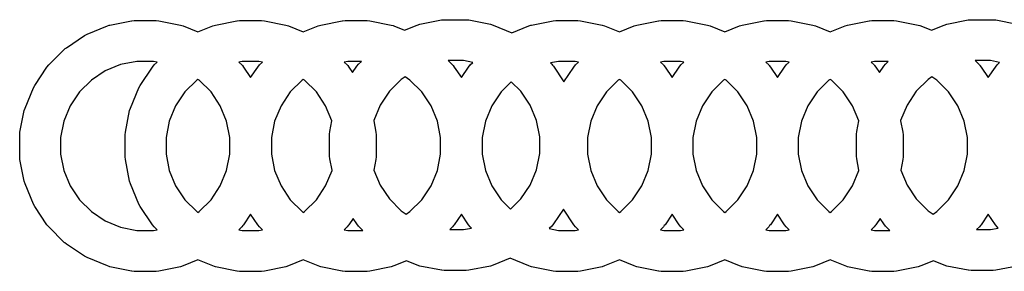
# Model space of a CAD drawing. Extents: x 2.04 to 3.55, y -5.99 to -1.11.
# Tile 3 of 12: x 2.29 to 2.57, y -1.73 to -1.66. Entities that reach past the tile are written whole.
import ezdxf

# ---------------------------------------------------------------- set-up
doc = ezdxf.new("R2010")
doc.units = 0
doc.header["$MEASUREMENT"] = 0
doc.layers.add('BLACK', color=7, linetype='CONTINUOUS')

msp = doc.modelspace()

# ---------------------------------------------------------------- linework, layer by layer
at = {"layer": 'BLACK', "linetype": 'CONTINUOUS'}
for p, q in [((2.30524, -1.6613), (2.31103, -1.6589)), ((2.31103, -1.6589), (2.31154, -1.65875)), ((2.31103, -1.6589), (2.31103, -1.6589)), ((2.31154, -1.65875), (2.31177, -1.65868)), ((2.31177, -1.65868), (2.31791, -1.65746)), ((2.31177, -1.65868), (2.31177, -1.65868)), ((2.31791, -1.65746), (2.31799, -1.65745)), ((2.31791, -1.65746), (2.31791, -1.65746)), ((2.31799, -1.65745), (2.31868, -1.65738)), ((2.31868, -1.65738), (2.31868, -1.65738)), ((2.31868, -1.65738), (2.32495, -1.65738)), ((2.32495, -1.65738), (2.32572, -1.65746)), ((2.32572, -1.65746), (2.33186, -1.65868)), ((2.33186, -1.65868), (2.33186, -1.65868)), ((2.33186, -1.65868), (2.3326, -1.6589)), ((2.3326, -1.6589), (2.33681, -1.66065)), ((2.33681, -1.66065), (2.34103, -1.6589)), ((2.34103, -1.6589), (2.34177, -1.65868)), ((2.34103, -1.6589), (2.34103, -1.6589)), ((2.34177, -1.65868), (2.34791, -1.65746)), ((2.34791, -1.65746), (2.34799, -1.65745)), ((2.34791, -1.65746), (2.34791, -1.65746)), ((2.34799, -1.65745), (2.34868, -1.65738)), ((2.34868, -1.65738), (2.34868, -1.65738)), ((2.34868, -1.65738), (2.35495, -1.65738)), ((2.35495, -1.65738), (2.35572, -1.65746)), ((2.35572, -1.65746), (2.36186, -1.65868)), ((2.36186, -1.65868), (2.36186, -1.65868)), ((2.36186, -1.65868), (2.3626, -1.6589)), ((2.3626, -1.6589), (2.36681, -1.66065)), ((2.36681, -1.66065), (2.37103, -1.6589)), ((2.37103, -1.6589), (2.37177, -1.65868)), ((2.37103, -1.6589), (2.37103, -1.6589)), ((2.37177, -1.65868), (2.37791, -1.65746)), ((2.37791, -1.65746), (2.37799, -1.65745)), ((2.37791, -1.65746), (2.37791, -1.65746)), ((2.37799, -1.65745), (2.37868, -1.65738)), ((2.37868, -1.65738), (2.37868, -1.65738)), ((2.37868, -1.65738), (2.38495, -1.65738)), ((2.38495, -1.65738), (2.38572, -1.65746)), ((2.38572, -1.65746), (2.39186, -1.65868)), ((2.39186, -1.65868), (2.39186, -1.65868)), ((2.39186, -1.65868), (2.39237, -1.65883)), ((2.39237, -1.65883), (2.3926, -1.6589)), ((2.3926, -1.6589), (2.3926, -1.6589)), ((2.3926, -1.6589), (2.39566, -1.66017)), ((2.39566, -1.66017), (2.39925, -1.65868)), ((2.39925, -1.65868), (2.39999, -1.65846)), ((2.39925, -1.65868), (2.39925, -1.65868)), ((2.39999, -1.65846), (2.40613, -1.65724)), ((2.40613, -1.65724), (2.40621, -1.65723)), ((2.40613, -1.65724), (2.40613, -1.65724)), ((2.40621, -1.65723), (2.4069, -1.65716)), ((2.4069, -1.65716), (2.4069, -1.65716)), ((2.4069, -1.65716), (2.41317, -1.65716)), ((2.41317, -1.65716), (2.41394, -1.65724)), ((2.41394, -1.65724), (2.42008, -1.65846)), ((2.42008, -1.65846), (2.42008, -1.65846)), ((2.42008, -1.65846), (2.42082, -1.65868)), ((2.42082, -1.65868), (2.42619, -1.66091)), ((2.42619, -1.66091), (2.43103, -1.6589)), ((2.43103, -1.6589), (2.43154, -1.65875)), ((2.43103, -1.6589), (2.43103, -1.6589)), ((2.43154, -1.65875), (2.43177, -1.65868)), ((2.43177, -1.65868), (2.43791, -1.65746)), ((2.43177, -1.65868), (2.43177, -1.65868)), ((2.43791, -1.65746), (2.43799, -1.65745)), ((2.43791, -1.65746), (2.43791, -1.65746)), ((2.43799, -1.65745), (2.43868, -1.65738)), ((2.43868, -1.65738), (2.43868, -1.65738)), ((2.43868, -1.65738), (2.44495, -1.65738)), ((2.44495, -1.65738), (2.44572, -1.65746)), ((2.44572, -1.65746), (2.45186, -1.65868)), ((2.45186, -1.65868), (2.45186, -1.65868)), ((2.45186, -1.65868), (2.4526, -1.6589)), ((2.4526, -1.6589), (2.45681, -1.66065)), ((2.45681, -1.66065), (2.46103, -1.6589)), ((2.46103, -1.6589), (2.46177, -1.65868)), ((2.46103, -1.6589), (2.46103, -1.6589)), ((2.46177, -1.65868), (2.46791, -1.65746)), ((2.46791, -1.65746), (2.46799, -1.65745)), ((2.46791, -1.65746), (2.46791, -1.65746)), ((2.46799, -1.65745), (2.46868, -1.65738)), ((2.46868, -1.65738), (2.46868, -1.65738)), ((2.46868, -1.65738), (2.47495, -1.65738)), ((2.47495, -1.65738), (2.47572, -1.65746)), ((2.47572, -1.65746), (2.48186, -1.65868)), ((2.48186, -1.65868), (2.48186, -1.65868)), ((2.48186, -1.65868), (2.4826, -1.6589)), ((2.4826, -1.6589), (2.48681, -1.66065)), ((2.48681, -1.66065), (2.49103, -1.6589)), ((2.49103, -1.6589), (2.49177, -1.65868)), ((2.49103, -1.6589), (2.49103, -1.6589)), ((2.49177, -1.65868), (2.49791, -1.65746)), ((2.49791, -1.65746), (2.49799, -1.65745)), ((2.49791, -1.65746), (2.49791, -1.65746)), ((2.49799, -1.65745), (2.49868, -1.65738)), ((2.49868, -1.65738), (2.49868, -1.65738)), ((2.49868, -1.65738), (2.50495, -1.65738)), ((2.50495, -1.65738), (2.50572, -1.65746)), ((2.50572, -1.65746), (2.51186, -1.65868)), ((2.51186, -1.65868), (2.51186, -1.65868)), ((2.51186, -1.65868), (2.5126, -1.6589)), ((2.5126, -1.6589), (2.51681, -1.66065)), ((2.51681, -1.66065), (2.52103, -1.6589)), ((2.52103, -1.6589), (2.52177, -1.65868)), ((2.52103, -1.6589), (2.52103, -1.6589)), ((2.52177, -1.65868), (2.52791, -1.65746)), ((2.52791, -1.65746), (2.52799, -1.65745)), ((2.52791, -1.65746), (2.52791, -1.65746)), ((2.52799, -1.65745), (2.52868, -1.65738)), ((2.52868, -1.65738), (2.52868, -1.65738)), ((2.52868, -1.65738), (2.53495, -1.65738)), ((2.53495, -1.65738), (2.53572, -1.65746)), ((2.53572, -1.65746), (2.54186, -1.65868)), ((2.54186, -1.65868), (2.54186, -1.65868)), ((2.54186, -1.65868), (2.54237, -1.65883)), ((2.54237, -1.65883), (2.5426, -1.6589)), ((2.5426, -1.6589), (2.5426, -1.6589)), ((2.5426, -1.6589), (2.54566, -1.66017)), ((2.54566, -1.66017), (2.54925, -1.65868)), ((2.54925, -1.65868), (2.54999, -1.65846)), ((2.54925, -1.65868), (2.54925, -1.65868)), ((2.54999, -1.65846), (2.55613, -1.65724)), ((2.55613, -1.65724), (2.55621, -1.65723)), ((2.55613, -1.65724), (2.55613, -1.65724)), ((2.55621, -1.65723), (2.5569, -1.65716)), ((2.5569, -1.65716), (2.5569, -1.65716)), ((2.5569, -1.65716), (2.56317, -1.65716)), ((2.56317, -1.65716), (2.56394, -1.65724)), ((2.56394, -1.65724), (2.57008, -1.65846)), ((2.29935, -1.66515), (2.30456, -1.66167)), ((2.30456, -1.66167), (2.30524, -1.6613)), ((2.29432, -1.67007), (2.29875, -1.66564)), ((2.29875, -1.66564), (2.29905, -1.66539)), ((2.29875, -1.66564), (2.29875, -1.66564)), ((2.29905, -1.66539), (2.29935, -1.66515)), ((2.29935, -1.66515), (2.29935, -1.66515)), ((2.29035, -1.67588), (2.29383, -1.67067)), ((2.29383, -1.67067), (2.29432, -1.67007)), ((2.31479, -1.66996), (2.3104, -1.67178)), ((2.31944, -1.66904), (2.31479, -1.66996)), ((2.32419, -1.66904), (2.31944, -1.66904)), ((2.32035, -1.67588), (2.32383, -1.67067)), ((2.32383, -1.67067), (2.32432, -1.67007)), ((2.32516, -1.66923), (2.32419, -1.66904)), ((2.32432, -1.67007), (2.32516, -1.66923)), ((2.34944, -1.66904), (2.34847, -1.66923)), ((2.34847, -1.66923), (2.34931, -1.67007)), ((2.34931, -1.67007), (2.34931, -1.67007)), ((2.34931, -1.67007), (2.34945, -1.67024)), ((2.35419, -1.66904), (2.34944, -1.66904)), ((2.34945, -1.67024), (2.3498, -1.67067)), ((2.3498, -1.67067), (2.3498, -1.67067)), ((2.3498, -1.67067), (2.35181, -1.67368)), ((2.35181, -1.67368), (2.35383, -1.67067)), ((2.35383, -1.67067), (2.35432, -1.67007)), ((2.35516, -1.66923), (2.35419, -1.66904)), ((2.35432, -1.67007), (2.35516, -1.66923)), ((2.37944, -1.66904), (2.37847, -1.66923)), ((2.37847, -1.66923), (2.37931, -1.67007)), ((2.37931, -1.67007), (2.37931, -1.67007)), ((2.37931, -1.67007), (2.37945, -1.67024)), ((2.38335, -1.66904), (2.37944, -1.66904)), ((2.37945, -1.67024), (2.3798, -1.67067)), ((2.3798, -1.67067), (2.3798, -1.67067)), ((2.3798, -1.67067), (2.38085, -1.67224)), ((2.38085, -1.67224), (2.38205, -1.67044)), ((2.38205, -1.67044), (2.38254, -1.66985)), ((2.38254, -1.66985), (2.38335, -1.66904)), ((2.40806, -1.66882), (2.40931, -1.67007)), ((2.41241, -1.66882), (2.40806, -1.66882)), ((2.40931, -1.67007), (2.40931, -1.67007)), ((2.40931, -1.67007), (2.40945, -1.67024)), ((2.40945, -1.67024), (2.4098, -1.67067)), ((2.4098, -1.67067), (2.4098, -1.67067)), ((2.4098, -1.67067), (2.41181, -1.67368)), ((2.41181, -1.67368), (2.41383, -1.67067)), ((2.41505, -1.66934), (2.41241, -1.66882)), ((2.41383, -1.67067), (2.41432, -1.67007)), ((2.41432, -1.67007), (2.41505, -1.66934)), ((2.43944, -1.66904), (2.43717, -1.66949)), ((2.43717, -1.66949), (2.43753, -1.66985)), ((2.43753, -1.66985), (2.43753, -1.66985)), ((2.43753, -1.66985), (2.43775, -1.67012)), ((2.43775, -1.67012), (2.43802, -1.67044)), ((2.43802, -1.67044), (2.43802, -1.67044)), ((2.43802, -1.67044), (2.441, -1.6749)), ((2.44419, -1.66904), (2.43944, -1.66904)), ((2.441, -1.6749), (2.44383, -1.67067)), ((2.44383, -1.67067), (2.44432, -1.67007)), ((2.44516, -1.66923), (2.44419, -1.66904)), ((2.44432, -1.67007), (2.44516, -1.66923)), ((2.46944, -1.66904), (2.46847, -1.66923)), ((2.46847, -1.66923), (2.46931, -1.67007)), ((2.46931, -1.67007), (2.46931, -1.67007)), ((2.46931, -1.67007), (2.46945, -1.67024)), ((2.47419, -1.66904), (2.46944, -1.66904)), ((2.46945, -1.67024), (2.4698, -1.67067)), ((2.4698, -1.67067), (2.4698, -1.67067)), ((2.4698, -1.67067), (2.47181, -1.67368)), ((2.47181, -1.67368), (2.47383, -1.67067)), ((2.47383, -1.67067), (2.47432, -1.67007)), ((2.47516, -1.66923), (2.47419, -1.66904)), ((2.47432, -1.67007), (2.47516, -1.66923)), ((2.49944, -1.66904), (2.49847, -1.66923)), ((2.49847, -1.66923), (2.49931, -1.67007)), ((2.49931, -1.67007), (2.49931, -1.67007)), ((2.49931, -1.67007), (2.49945, -1.67024)), ((2.50419, -1.66904), (2.49944, -1.66904)), ((2.49945, -1.67024), (2.4998, -1.67067)), ((2.4998, -1.67067), (2.4998, -1.67067)), ((2.4998, -1.67067), (2.50181, -1.67368)), ((2.50181, -1.67368), (2.50383, -1.67067)), ((2.50383, -1.67067), (2.50432, -1.67007)), ((2.50516, -1.66923), (2.50419, -1.66904)), ((2.50432, -1.67007), (2.50516, -1.66923)), ((2.52944, -1.66904), (2.52847, -1.66923)), ((2.52847, -1.66923), (2.52931, -1.67007)), ((2.52931, -1.67007), (2.52931, -1.67007)), ((2.52931, -1.67007), (2.52945, -1.67024)), ((2.53335, -1.66904), (2.52944, -1.66904)), ((2.52945, -1.67024), (2.5298, -1.67067)), ((2.5298, -1.67067), (2.5298, -1.67067)), ((2.5298, -1.67067), (2.53085, -1.67224)), ((2.53085, -1.67224), (2.53205, -1.67044)), ((2.53205, -1.67044), (2.53254, -1.66985)), ((2.53254, -1.66985), (2.53335, -1.66904)), ((2.55806, -1.66882), (2.55931, -1.67007)), ((2.56241, -1.66882), (2.55806, -1.66882)), ((2.55931, -1.67007), (2.55931, -1.67007)), ((2.55931, -1.67007), (2.55945, -1.67024)), ((2.55945, -1.67024), (2.5598, -1.67067)), ((2.5598, -1.67067), (2.5598, -1.67067)), ((2.5598, -1.67067), (2.56181, -1.67368)), ((2.56181, -1.67368), (2.56383, -1.67067)), ((2.56505, -1.66934), (2.56241, -1.66882)), ((2.56383, -1.67067), (2.56432, -1.67007)), ((2.56432, -1.67007), (2.56505, -1.66934)), ((2.3104, -1.67178), (2.30646, -1.67442)), ((2.39576, -1.67347), (2.39467, -1.6742)), ((2.39717, -1.67442), (2.39576, -1.67347)), ((2.54576, -1.67347), (2.54467, -1.6742)), ((2.54717, -1.67442), (2.54576, -1.67347)), ((2.28998, -1.67656), (2.29035, -1.67588)), ((2.30646, -1.67442), (2.3031, -1.67777)), ((2.31998, -1.67656), (2.32035, -1.67588)), ((2.33646, -1.67442), (2.3331, -1.67777)), ((2.33681, -1.67418), (2.33646, -1.67442)), ((2.33717, -1.67442), (2.33681, -1.67418)), ((2.34053, -1.67777), (2.33717, -1.67442)), ((2.36646, -1.67442), (2.3631, -1.67777)), ((2.36681, -1.67418), (2.36646, -1.67442)), ((2.36717, -1.67442), (2.36681, -1.67418)), ((2.37053, -1.67777), (2.36717, -1.67442)), ((2.39467, -1.6742), (2.39132, -1.67755)), ((2.40053, -1.67777), (2.39717, -1.67442)), ((2.42603, -1.67484), (2.4231, -1.67777)), ((2.42875, -1.67755), (2.42603, -1.67484)), ((2.45646, -1.67442), (2.4531, -1.67777)), ((2.45681, -1.67418), (2.45646, -1.67442)), ((2.45717, -1.67442), (2.45681, -1.67418)), ((2.46053, -1.67777), (2.45717, -1.67442)), ((2.48646, -1.67442), (2.4831, -1.67777)), ((2.48681, -1.67418), (2.48646, -1.67442)), ((2.48717, -1.67442), (2.48681, -1.67418)), ((2.49053, -1.67777), (2.48717, -1.67442)), ((2.51646, -1.67442), (2.5131, -1.67777)), ((2.51681, -1.67418), (2.51646, -1.67442)), ((2.51717, -1.67442), (2.51681, -1.67418)), ((2.52053, -1.67777), (2.51717, -1.67442)), ((2.54467, -1.6742), (2.54132, -1.67755)), ((2.55053, -1.67777), (2.54717, -1.67442)), ((2.28759, -1.68235), (2.28998, -1.67656)), ((2.3031, -1.67777), (2.30046, -1.68172)), ((2.31759, -1.68235), (2.31998, -1.67656)), ((2.3331, -1.67777), (2.33046, -1.68172)), ((2.34317, -1.68172), (2.34053, -1.67777)), ((2.3631, -1.67777), (2.36046, -1.68172)), ((2.37317, -1.68172), (2.37053, -1.67777)), ((2.39132, -1.67755), (2.38868, -1.6815)), ((2.40317, -1.68172), (2.40053, -1.67777)), ((2.4231, -1.67777), (2.42046, -1.68172)), ((2.43139, -1.6815), (2.42875, -1.67755)), ((2.4531, -1.67777), (2.45046, -1.68172)), ((2.46317, -1.68172), (2.46053, -1.67777)), ((2.4831, -1.67777), (2.48046, -1.68172)), ((2.49317, -1.68172), (2.49053, -1.67777)), ((2.5131, -1.67777), (2.51046, -1.68172)), ((2.52317, -1.68172), (2.52053, -1.67777)), ((2.54132, -1.67755), (2.53868, -1.6815)), ((2.55317, -1.68172), (2.55053, -1.67777)), ((2.30046, -1.68172), (2.29865, -1.68611)), ((2.33046, -1.68172), (2.32865, -1.68611)), ((2.34498, -1.68611), (2.34317, -1.68172)), ((2.36046, -1.68172), (2.35865, -1.68611)), ((2.37495, -1.68603), (2.37317, -1.68172)), ((2.38868, -1.6815), (2.38687, -1.68588)), ((2.40498, -1.68611), (2.40317, -1.68172)), ((2.42046, -1.68172), (2.41865, -1.68611)), ((2.4332, -1.68588), (2.43139, -1.6815)), ((2.45046, -1.68172), (2.44865, -1.68611)), ((2.46498, -1.68611), (2.46317, -1.68172)), ((2.48046, -1.68172), (2.47865, -1.68611)), ((2.49498, -1.68611), (2.49317, -1.68172)), ((2.51046, -1.68172), (2.50865, -1.68611)), ((2.52495, -1.68603), (2.52317, -1.68172)), ((2.53868, -1.6815), (2.53687, -1.68588)), ((2.55498, -1.68611), (2.55317, -1.68172)), ((2.28614, -1.68923), (2.28736, -1.68309)), ((2.28736, -1.68309), (2.28759, -1.68235)), ((2.28736, -1.68309), (2.28736, -1.68309)), ((2.31614, -1.68923), (2.31736, -1.68309)), ((2.31736, -1.68309), (2.31759, -1.68235)), ((2.31736, -1.68309), (2.31736, -1.68309)), ((2.29865, -1.68611), (2.29772, -1.69076)), ((2.32865, -1.68611), (2.32772, -1.69076)), ((2.34591, -1.69076), (2.34498, -1.68611)), ((2.35865, -1.68611), (2.35772, -1.69076)), ((2.37436, -1.68901), (2.37495, -1.68603)), ((2.38687, -1.68588), (2.38685, -1.68599)), ((2.38685, -1.68599), (2.38749, -1.68923)), ((2.40591, -1.69076), (2.40498, -1.68611)), ((2.41865, -1.68611), (2.41772, -1.69076)), ((2.43413, -1.69054), (2.4332, -1.68588)), ((2.44865, -1.68611), (2.44772, -1.69076)), ((2.46591, -1.69076), (2.46498, -1.68611)), ((2.47865, -1.68611), (2.47772, -1.69076)), ((2.49591, -1.69076), (2.49498, -1.68611)), ((2.50865, -1.68611), (2.50772, -1.69076)), ((2.52436, -1.68901), (2.52495, -1.68603)), ((2.53687, -1.68588), (2.53685, -1.68599)), ((2.53685, -1.68599), (2.53749, -1.68923)), ((2.55591, -1.69076), (2.55498, -1.68611)), ((2.28606, -1.69), (2.28614, -1.68923)), ((2.28606, -1.69037), (2.28606, -1.69)), ((2.28614, -1.68923), (2.28614, -1.68923)), ((2.31606, -1.69), (2.31614, -1.68923)), ((2.31606, -1.69037), (2.31606, -1.69)), ((2.31614, -1.68923), (2.31614, -1.68923)), ((2.37428, -1.68978), (2.37436, -1.68901)), ((2.37428, -1.69015), (2.37428, -1.68978)), ((2.37428, -1.69605), (2.37428, -1.69015)), ((2.37436, -1.68901), (2.37436, -1.68901)), ((2.38749, -1.68923), (2.38749, -1.68923)), ((2.38749, -1.68923), (2.38757, -1.69)), ((2.38757, -1.69), (2.38757, -1.69627)), ((2.52428, -1.68978), (2.52436, -1.68901)), ((2.52428, -1.69015), (2.52428, -1.68978)), ((2.52428, -1.69605), (2.52428, -1.69015)), ((2.52436, -1.68901), (2.52436, -1.68901)), ((2.53749, -1.68923), (2.53749, -1.68923)), ((2.53749, -1.68923), (2.53757, -1.69)), ((2.53757, -1.69), (2.53757, -1.69627)), ((2.28606, -1.69627), (2.28606, -1.69037)), ((2.29772, -1.69076), (2.29772, -1.69551)), ((2.31606, -1.69627), (2.31606, -1.69037)), ((2.32772, -1.69076), (2.32772, -1.69551)), ((2.34591, -1.69551), (2.34591, -1.69076)), ((2.35772, -1.69076), (2.35772, -1.69551)), ((2.40591, -1.69551), (2.40591, -1.69076)), ((2.41772, -1.69076), (2.41772, -1.69551)), ((2.43413, -1.69529), (2.43413, -1.69054)), ((2.44772, -1.69076), (2.44772, -1.69551)), ((2.46591, -1.69551), (2.46591, -1.69076)), ((2.47772, -1.69076), (2.47772, -1.69551)), ((2.49591, -1.69551), (2.49591, -1.69076)), ((2.50772, -1.69076), (2.50772, -1.69551)), ((2.55591, -1.69551), (2.55591, -1.69076)), ((2.29772, -1.69551), (2.29865, -1.70016)), ((2.32772, -1.69551), (2.32865, -1.70016)), ((2.34498, -1.70016), (2.34591, -1.69551)), ((2.35772, -1.69551), (2.35865, -1.70016)), ((2.40498, -1.70016), (2.40591, -1.69551)), ((2.41772, -1.69551), (2.41865, -1.70016)), ((2.4332, -1.69994), (2.43413, -1.69529)), ((2.44772, -1.69551), (2.44865, -1.70016)), ((2.46498, -1.70016), (2.46591, -1.69551)), ((2.47772, -1.69551), (2.47865, -1.70016)), ((2.49498, -1.70016), (2.49591, -1.69551)), ((2.50772, -1.69551), (2.50865, -1.70016)), ((2.55498, -1.70016), (2.55591, -1.69551)), ((2.28614, -1.69704), (2.28606, -1.69627)), ((2.28606, -1.69627), (2.28606, -1.69627)), ((2.28736, -1.70318), (2.28614, -1.69704)), ((2.31614, -1.69704), (2.31606, -1.69627)), ((2.31606, -1.69627), (2.31606, -1.69627)), ((2.31736, -1.70318), (2.31614, -1.69704)), ((2.37436, -1.69681), (2.37428, -1.69605)), ((2.375, -1.70006), (2.37436, -1.69681)), ((2.38749, -1.69704), (2.3869, -1.70002)), ((2.38757, -1.69627), (2.38749, -1.69704)), ((2.38757, -1.69627), (2.38757, -1.69627)), ((2.52436, -1.69681), (2.52428, -1.69605)), ((2.525, -1.70006), (2.52436, -1.69681)), ((2.53749, -1.69704), (2.5369, -1.70002)), ((2.53757, -1.69627), (2.53749, -1.69704)), ((2.53757, -1.69627), (2.53757, -1.69627)), ((2.29865, -1.70016), (2.30046, -1.70455)), ((2.32865, -1.70016), (2.33046, -1.70455)), ((2.34317, -1.70455), (2.34498, -1.70016)), ((2.35865, -1.70016), (2.36046, -1.70455)), ((2.37317, -1.70455), (2.37498, -1.70016)), ((2.37498, -1.70016), (2.375, -1.70006)), ((2.3869, -1.70002), (2.38868, -1.70433)), ((2.40317, -1.70455), (2.40498, -1.70016)), ((2.41865, -1.70016), (2.42046, -1.70455)), ((2.43139, -1.70433), (2.4332, -1.69994)), ((2.44865, -1.70016), (2.45046, -1.70455)), ((2.46317, -1.70455), (2.46498, -1.70016)), ((2.47865, -1.70016), (2.48046, -1.70455)), ((2.49317, -1.70455), (2.49498, -1.70016)), ((2.50865, -1.70016), (2.51046, -1.70455)), ((2.52317, -1.70455), (2.52498, -1.70016)), ((2.52498, -1.70016), (2.525, -1.70006)), ((2.5369, -1.70002), (2.53868, -1.70433)), ((2.55317, -1.70455), (2.55498, -1.70016)), ((2.28759, -1.70392), (2.28736, -1.70318)), ((2.28736, -1.70318), (2.28736, -1.70318)), ((2.28998, -1.70971), (2.28759, -1.70392)), ((2.31759, -1.70392), (2.31736, -1.70318)), ((2.31736, -1.70318), (2.31736, -1.70318)), ((2.31998, -1.70971), (2.31759, -1.70392)), ((2.38868, -1.70433), (2.39132, -1.70827)), ((2.42875, -1.70827), (2.43139, -1.70433)), ((2.53868, -1.70433), (2.54132, -1.70827)), ((2.30046, -1.70455), (2.3031, -1.70849)), ((2.33046, -1.70455), (2.3331, -1.70849)), ((2.34053, -1.70849), (2.34317, -1.70455)), ((2.36046, -1.70455), (2.3631, -1.70849)), ((2.37053, -1.70849), (2.37317, -1.70455)), ((2.40053, -1.70849), (2.40317, -1.70455)), ((2.42046, -1.70455), (2.4231, -1.70849)), ((2.45046, -1.70455), (2.4531, -1.70849)), ((2.46053, -1.70849), (2.46317, -1.70455)), ((2.48046, -1.70455), (2.4831, -1.70849)), ((2.49053, -1.70849), (2.49317, -1.70455)), ((2.51046, -1.70455), (2.5131, -1.70849)), ((2.52053, -1.70849), (2.52317, -1.70455)), ((2.55053, -1.70849), (2.55317, -1.70455)), ((2.29035, -1.71039), (2.28998, -1.70971)), ((2.28998, -1.70971), (2.28998, -1.70971)), ((2.3031, -1.70849), (2.30646, -1.71185)), ((2.32035, -1.71039), (2.31998, -1.70971)), ((2.31998, -1.70971), (2.31998, -1.70971)), ((2.3331, -1.70849), (2.33646, -1.71185)), ((2.33717, -1.71185), (2.34053, -1.70849)), ((2.3631, -1.70849), (2.36646, -1.71185)), ((2.36717, -1.71185), (2.37053, -1.70849)), ((2.39132, -1.70827), (2.39467, -1.71163)), ((2.39717, -1.71185), (2.40053, -1.70849)), ((2.4231, -1.70849), (2.42581, -1.71121)), ((2.42581, -1.71121), (2.42875, -1.70827)), ((2.4531, -1.70849), (2.45646, -1.71185)), ((2.45717, -1.71185), (2.46053, -1.70849)), ((2.4831, -1.70849), (2.48646, -1.71185)), ((2.48717, -1.71185), (2.49053, -1.70849)), ((2.5131, -1.70849), (2.51646, -1.71185)), ((2.51717, -1.71185), (2.52053, -1.70849)), ((2.54132, -1.70827), (2.54467, -1.71163)), ((2.54717, -1.71185), (2.55053, -1.70849)), ((2.29383, -1.7156), (2.29035, -1.71039)), ((2.30646, -1.71185), (2.3104, -1.71449)), ((2.32383, -1.7156), (2.32035, -1.71039)), ((2.33646, -1.71185), (2.33681, -1.71209)), ((2.33681, -1.71209), (2.33717, -1.71185)), ((2.35181, -1.71259), (2.3498, -1.7156)), ((2.35383, -1.7156), (2.35181, -1.71259)), ((2.36646, -1.71185), (2.36681, -1.71209)), ((2.36681, -1.71209), (2.36717, -1.71185)), ((2.39467, -1.71163), (2.39609, -1.71257)), ((2.39609, -1.71257), (2.39717, -1.71185)), ((2.41181, -1.71259), (2.4098, -1.7156)), ((2.41383, -1.7156), (2.41181, -1.71259)), ((2.44085, -1.71114), (2.43802, -1.71538)), ((2.44383, -1.7156), (2.44085, -1.71114)), ((2.45646, -1.71185), (2.45681, -1.71209)), ((2.45681, -1.71209), (2.45717, -1.71185)), ((2.47181, -1.71259), (2.4698, -1.7156)), ((2.47383, -1.7156), (2.47181, -1.71259)), ((2.48646, -1.71185), (2.48681, -1.71209)), ((2.48681, -1.71209), (2.48717, -1.71185)), ((2.50181, -1.71259), (2.4998, -1.7156)), ((2.50383, -1.7156), (2.50181, -1.71259)), ((2.51646, -1.71185), (2.51681, -1.71209)), ((2.51681, -1.71209), (2.51717, -1.71185)), ((2.54467, -1.71163), (2.54609, -1.71257)), ((2.54609, -1.71257), (2.54717, -1.71185)), ((2.56181, -1.71259), (2.5598, -1.7156)), ((2.56383, -1.7156), (2.56181, -1.71259)), ((2.3104, -1.71449), (2.31479, -1.7163)), ((2.381, -1.71381), (2.3798, -1.7156)), ((2.38205, -1.71538), (2.381, -1.71381)), ((2.38254, -1.71598), (2.38205, -1.71538)), ((2.43802, -1.71538), (2.43781, -1.71563)), ((2.43802, -1.71538), (2.43802, -1.71538)), ((2.531, -1.71381), (2.5298, -1.7156)), ((2.53205, -1.71538), (2.531, -1.71381)), ((2.53254, -1.71598), (2.53205, -1.71538)), ((2.29432, -1.7162), (2.29383, -1.7156)), ((2.29875, -1.72063), (2.29432, -1.7162)), ((2.31479, -1.7163), (2.31944, -1.71723)), ((2.31944, -1.71723), (2.32419, -1.71723)), ((2.32432, -1.7162), (2.32383, -1.7156)), ((2.32419, -1.71723), (2.32516, -1.71704)), ((2.32516, -1.71704), (2.32432, -1.7162)), ((2.34931, -1.7162), (2.34847, -1.71704)), ((2.34847, -1.71704), (2.34944, -1.71723)), ((2.34958, -1.71587), (2.34931, -1.7162)), ((2.34931, -1.7162), (2.34931, -1.7162)), ((2.34944, -1.71723), (2.35419, -1.71723)), ((2.3498, -1.7156), (2.34958, -1.71587)), ((2.3498, -1.7156), (2.3498, -1.7156)), ((2.35432, -1.7162), (2.35383, -1.7156)), ((2.35419, -1.71723), (2.35516, -1.71704)), ((2.35516, -1.71704), (2.35432, -1.7162)), ((2.37931, -1.7162), (2.37847, -1.71704)), ((2.37847, -1.71704), (2.37944, -1.71723)), ((2.37958, -1.71587), (2.37931, -1.7162)), ((2.37931, -1.7162), (2.37931, -1.7162)), ((2.37944, -1.71723), (2.38379, -1.71723)), ((2.3798, -1.7156), (2.37958, -1.71587)), ((2.3798, -1.7156), (2.3798, -1.7156)), ((2.38379, -1.71723), (2.38254, -1.71598)), ((2.40931, -1.7162), (2.4085, -1.71701)), ((2.4085, -1.71701), (2.41241, -1.71701)), ((2.40958, -1.71587), (2.40931, -1.7162)), ((2.40931, -1.7162), (2.40931, -1.7162)), ((2.4098, -1.7156), (2.40958, -1.71587)), ((2.4098, -1.7156), (2.4098, -1.7156)), ((2.41241, -1.71701), (2.41468, -1.71656)), ((2.41432, -1.7162), (2.41383, -1.7156)), ((2.41468, -1.71656), (2.41432, -1.7162)), ((2.43753, -1.71598), (2.4368, -1.7167)), ((2.4368, -1.7167), (2.43944, -1.71723)), ((2.43781, -1.71563), (2.43753, -1.71598)), ((2.43753, -1.71598), (2.43753, -1.71598)), ((2.43944, -1.71723), (2.44419, -1.71723)), ((2.44432, -1.7162), (2.44383, -1.7156)), ((2.44419, -1.71723), (2.44516, -1.71704)), ((2.44516, -1.71704), (2.44432, -1.7162)), ((2.46931, -1.7162), (2.46847, -1.71704)), ((2.46847, -1.71704), (2.46944, -1.71723)), ((2.46958, -1.71587), (2.46931, -1.7162)), ((2.46931, -1.7162), (2.46931, -1.7162)), ((2.46944, -1.71723), (2.47419, -1.71723)), ((2.4698, -1.7156), (2.46958, -1.71587)), ((2.4698, -1.7156), (2.4698, -1.7156)), ((2.47432, -1.7162), (2.47383, -1.7156)), ((2.47419, -1.71723), (2.47516, -1.71704)), ((2.47516, -1.71704), (2.47432, -1.7162)), ((2.49931, -1.7162), (2.49847, -1.71704)), ((2.49847, -1.71704), (2.49944, -1.71723)), ((2.49958, -1.71587), (2.49931, -1.7162)), ((2.49931, -1.7162), (2.49931, -1.7162)), ((2.49944, -1.71723), (2.50419, -1.71723)), ((2.4998, -1.7156), (2.49958, -1.71587)), ((2.4998, -1.7156), (2.4998, -1.7156)), ((2.50432, -1.7162), (2.50383, -1.7156)), ((2.50419, -1.71723), (2.50516, -1.71704)), ((2.50516, -1.71704), (2.50432, -1.7162)), ((2.52931, -1.7162), (2.52847, -1.71704)), ((2.52847, -1.71704), (2.52944, -1.71723)), ((2.52958, -1.71587), (2.52931, -1.7162)), ((2.52931, -1.7162), (2.52931, -1.7162)), ((2.52944, -1.71723), (2.53379, -1.71723)), ((2.5298, -1.7156), (2.52958, -1.71587)), ((2.5298, -1.7156), (2.5298, -1.7156)), ((2.53379, -1.71723), (2.53254, -1.71598)), ((2.55931, -1.7162), (2.5585, -1.71701)), ((2.5585, -1.71701), (2.56241, -1.71701)), ((2.55958, -1.71587), (2.55931, -1.7162)), ((2.55931, -1.7162), (2.55931, -1.7162)), ((2.5598, -1.7156), (2.55958, -1.71587)), ((2.5598, -1.7156), (2.5598, -1.7156)), ((2.56241, -1.71701), (2.56468, -1.71656)), ((2.56432, -1.7162), (2.56383, -1.7156)), ((2.56468, -1.71656), (2.56432, -1.7162)), ((2.29891, -1.72076), (2.29875, -1.72063)), ((2.29875, -1.72063), (2.29875, -1.72063)), ((2.29935, -1.72112), (2.29891, -1.72076)), ((2.30456, -1.7246), (2.29935, -1.72112)), ((2.29935, -1.72112), (2.29935, -1.72112)), ((2.30524, -1.72496), (2.30456, -1.7246)), ((2.31103, -1.72736), (2.30524, -1.72496)), ((2.33681, -1.72562), (2.3326, -1.72736)), ((2.34103, -1.72736), (2.33681, -1.72562)), ((2.36681, -1.72562), (2.3626, -1.72736)), ((2.37103, -1.72736), (2.36681, -1.72562)), ((2.39619, -1.72588), (2.3926, -1.72736)), ((2.39925, -1.72714), (2.39619, -1.72588)), ((2.42566, -1.72514), (2.42082, -1.72714)), ((2.43103, -1.72736), (2.42566, -1.72514)), ((2.45681, -1.72562), (2.4526, -1.72736)), ((2.46103, -1.72736), (2.45681, -1.72562)), ((2.48681, -1.72562), (2.4826, -1.72736)), ((2.49103, -1.72736), (2.48681, -1.72562)), ((2.51681, -1.72562), (2.5126, -1.72736)), ((2.52103, -1.72736), (2.51681, -1.72562)), ((2.54619, -1.72588), (2.5426, -1.72736)), ((2.54925, -1.72714), (2.54619, -1.72588)), ((2.31152, -1.72751), (2.31103, -1.72736)), ((2.31103, -1.72736), (2.31103, -1.72736)), ((2.31177, -1.72759), (2.31152, -1.72751)), ((2.31791, -1.72881), (2.31177, -1.72759)), ((2.31177, -1.72759), (2.31177, -1.72759)), ((2.31799, -1.72882), (2.31791, -1.72881)), ((2.31791, -1.72881), (2.31791, -1.72881)), ((2.31868, -1.72889), (2.31799, -1.72882)), ((2.32495, -1.72889), (2.31868, -1.72889)), ((2.31868, -1.72889), (2.31868, -1.72889)), ((2.32572, -1.72881), (2.32495, -1.72889)), ((2.33186, -1.72759), (2.32572, -1.72881)), ((2.3326, -1.72736), (2.33186, -1.72759)), ((2.33186, -1.72759), (2.33186, -1.72759)), ((2.34152, -1.72751), (2.34103, -1.72736)), ((2.34103, -1.72736), (2.34103, -1.72736)), ((2.34177, -1.72759), (2.34152, -1.72751)), ((2.34791, -1.72881), (2.34177, -1.72759)), ((2.34177, -1.72759), (2.34177, -1.72759)), ((2.34799, -1.72882), (2.34791, -1.72881)), ((2.34791, -1.72881), (2.34791, -1.72881)), ((2.34868, -1.72889), (2.34799, -1.72882)), ((2.35495, -1.72889), (2.34868, -1.72889)), ((2.34868, -1.72889), (2.34868, -1.72889)), ((2.35572, -1.72881), (2.35495, -1.72889)), ((2.36186, -1.72759), (2.35572, -1.72881)), ((2.3626, -1.72736), (2.36186, -1.72759)), ((2.36186, -1.72759), (2.36186, -1.72759)), ((2.37152, -1.72751), (2.37103, -1.72736)), ((2.37103, -1.72736), (2.37103, -1.72736)), ((2.37177, -1.72759), (2.37152, -1.72751)), ((2.37791, -1.72881), (2.37177, -1.72759)), ((2.37177, -1.72759), (2.37177, -1.72759)), ((2.37799, -1.72882), (2.37791, -1.72881)), ((2.37791, -1.72881), (2.37791, -1.72881)), ((2.37868, -1.72889), (2.37799, -1.72882)), ((2.38495, -1.72889), (2.37868, -1.72889)), ((2.37868, -1.72889), (2.37868, -1.72889)), ((2.38572, -1.72881), (2.38495, -1.72889)), ((2.39186, -1.72759), (2.38572, -1.72881)), ((2.3926, -1.72736), (2.39186, -1.72759)), ((2.39186, -1.72759), (2.39186, -1.72759)), ((2.39999, -1.72737), (2.39925, -1.72714)), ((2.39925, -1.72714), (2.39925, -1.72714)), ((2.40613, -1.72859), (2.39999, -1.72737)), ((2.40621, -1.7286), (2.40613, -1.72859)), ((2.40613, -1.72859), (2.40613, -1.72859)), ((2.4069, -1.72866), (2.40621, -1.7286)), ((2.41317, -1.72866), (2.4069, -1.72866)), ((2.4069, -1.72866), (2.4069, -1.72866)), ((2.41394, -1.72859), (2.41317, -1.72866)), ((2.42008, -1.72737), (2.41394, -1.72859)), ((2.42082, -1.72714), (2.42008, -1.72737)), ((2.42008, -1.72737), (2.42008, -1.72737)), ((2.43152, -1.72751), (2.43103, -1.72736)), ((2.43103, -1.72736), (2.43103, -1.72736)), ((2.43177, -1.72759), (2.43152, -1.72751)), ((2.43791, -1.72881), (2.43177, -1.72759)), ((2.43177, -1.72759), (2.43177, -1.72759)), ((2.43799, -1.72882), (2.43791, -1.72881)), ((2.43791, -1.72881), (2.43791, -1.72881)), ((2.43868, -1.72889), (2.43799, -1.72882)), ((2.44495, -1.72889), (2.43868, -1.72889)), ((2.43868, -1.72889), (2.43868, -1.72889)), ((2.44572, -1.72881), (2.44495, -1.72889)), ((2.45186, -1.72759), (2.44572, -1.72881)), ((2.4526, -1.72736), (2.45186, -1.72759)), ((2.45186, -1.72759), (2.45186, -1.72759)), ((2.46152, -1.72751), (2.46103, -1.72736)), ((2.46103, -1.72736), (2.46103, -1.72736)), ((2.46177, -1.72759), (2.46152, -1.72751)), ((2.46791, -1.72881), (2.46177, -1.72759)), ((2.46177, -1.72759), (2.46177, -1.72759)), ((2.46799, -1.72882), (2.46791, -1.72881)), ((2.46791, -1.72881), (2.46791, -1.72881)), ((2.46868, -1.72889), (2.46799, -1.72882)), ((2.47495, -1.72889), (2.46868, -1.72889)), ((2.46868, -1.72889), (2.46868, -1.72889)), ((2.47572, -1.72881), (2.47495, -1.72889)), ((2.48186, -1.72759), (2.47572, -1.72881)), ((2.4826, -1.72736), (2.48186, -1.72759)), ((2.48186, -1.72759), (2.48186, -1.72759)), ((2.49152, -1.72751), (2.49103, -1.72736)), ((2.49103, -1.72736), (2.49103, -1.72736)), ((2.49177, -1.72759), (2.49152, -1.72751)), ((2.49791, -1.72881), (2.49177, -1.72759)), ((2.49177, -1.72759), (2.49177, -1.72759)), ((2.49799, -1.72882), (2.49791, -1.72881)), ((2.49791, -1.72881), (2.49791, -1.72881)), ((2.49868, -1.72889), (2.49799, -1.72882)), ((2.50495, -1.72889), (2.49868, -1.72889)), ((2.49868, -1.72889), (2.49868, -1.72889)), ((2.50572, -1.72881), (2.50495, -1.72889)), ((2.51186, -1.72759), (2.50572, -1.72881)), ((2.5126, -1.72736), (2.51186, -1.72759)), ((2.51186, -1.72759), (2.51186, -1.72759)), ((2.52152, -1.72751), (2.52103, -1.72736)), ((2.52103, -1.72736), (2.52103, -1.72736)), ((2.52177, -1.72759), (2.52152, -1.72751)), ((2.52791, -1.72881), (2.52177, -1.72759)), ((2.52177, -1.72759), (2.52177, -1.72759)), ((2.52799, -1.72882), (2.52791, -1.72881)), ((2.52791, -1.72881), (2.52791, -1.72881)), ((2.52868, -1.72889), (2.52799, -1.72882)), ((2.53495, -1.72889), (2.52868, -1.72889)), ((2.52868, -1.72889), (2.52868, -1.72889)), ((2.53572, -1.72881), (2.53495, -1.72889)), ((2.54186, -1.72759), (2.53572, -1.72881)), ((2.5426, -1.72736), (2.54186, -1.72759)), ((2.54186, -1.72759), (2.54186, -1.72759)), ((2.54999, -1.72737), (2.54925, -1.72714)), ((2.54925, -1.72714), (2.54925, -1.72714)), ((2.55613, -1.72859), (2.54999, -1.72737)), ((2.55621, -1.7286), (2.55613, -1.72859)), ((2.55613, -1.72859), (2.55613, -1.72859)), ((2.5569, -1.72866), (2.55621, -1.7286)), ((2.56317, -1.72866), (2.5569, -1.72866)), ((2.5569, -1.72866), (2.5569, -1.72866)), ((2.56394, -1.72859), (2.56317, -1.72866)), ((2.57008, -1.72737), (2.56394, -1.72859))]:
    msp.add_line(p, q, dxfattribs=at)

doc.saveas('drawing.dxf')
